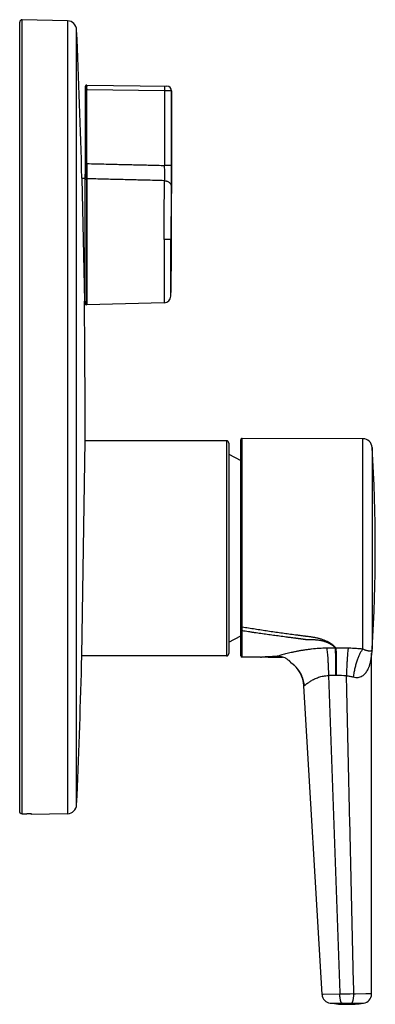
# Model space of a CAD drawing. Header units: millimetres. Extents: x 28 to 382, y -83 to 367.
# Tile 5 of 5: x 306 to 382, y 157 to 367. Entities that reach past the tile are written whole.
import ezdxf

# ---------------------------------------------------------------- set-up
doc = ezdxf.new("R2010")
doc.units = ezdxf.units.MM
doc.header["$LTSCALE"] = 23.1
doc.layers.get('0').update_dxf_attribs({"linetype": 'CONTINUOUS'})

msp = doc.modelspace()

# ---------------------------------------------------------------- linework, layer by layer
at = {"color": 7, "linetype": 'CONTINUOUS'}
for p, q in [((306.08, 197.97), (306.08, 366.75)), ((316.32, 367), (306.59, 367.25)), ((320.13, 333.79), (320.13, 353.02)), ((320.43, 353.25), (320.37, 353.25)), ((320.43, 336.49), (320.43, 353.25)), ((320.43, 353.25), (320.43, 353.25)), ((320.43, 353.25), (337.59, 353.03)), ((338.58, 320.25), (338.58, 352.03)), ((320.37, 336.49), (320.37, 306.28)), ((320.43, 336.49), (320.43, 333.25)), ((319.39, 333.4), (320.08, 333.41)), ((319.39, 333.4), (319.92, 307.1)), ((320.08, 306.57), (320.08, 334.01)), ((320.09, 334.09), (320.11, 334.14)), ((320.11, 334.14), (320.09, 334.09)), ((320.37, 333.24), (320.43, 333.24)), ((320.43, 333.24), (320.43, 306.27)), ((319.92, 307.1), (320.08, 307.1)), ((320.08, 307.1), (320.08, 306.58)), ((320.37, 306.28), (320.37, 306.27)), ((320.43, 306.27), (320.37, 306.27)), ((336.97, 306.71), (320.43, 306.26)), ((320.07, 277.25), (320.08, 279.15)), ((319.39, 231.25), (320.07, 277.25)), ((350.33, 277.25), (320.07, 277.25)), ((350.83, 276.75), (350.83, 231.75)), ((353.38, 231.29), (353.38, 277.45)), ((379.51, 277.66), (353.68, 277.75)), ((350.83, 274.36), (353.38, 273.01)), ((350.83, 234.15), (353.38, 235.5)), ((381.38, 231.63), (381.39, 231.67)), ((381.38, 231.61), (381.38, 231.64)), ((381.38, 231.58), (381.38, 231.63)), ((381.38, 231.55), (381.38, 231.59)), ((381.38, 231.51), (381.38, 231.56)), ((381.39, 231.8), (381.4, 231.84)), ((381.39, 231.77), (381.39, 231.81)), ((381.39, 231.73), (381.39, 231.77)), ((381.39, 231.7), (381.39, 231.74)), ((381.39, 231.66), (381.39, 231.72)), ((381.4, 231.83), (381.4, 231.86)), ((319.34, 229.35), (319.39, 231.25)), ((350.33, 231.25), (319.39, 231.25)), ((357.63, 230.97), (353.68, 231)), ((364.13, 229.78), (364.2, 229.73)), ((381.38, 231.48), (381.38, 231.52)), ((381.38, 231.45), (381.38, 231.49)), ((381.38, 231.41), (381.38, 231.45)), ((381.38, 158.96), (381.38, 231.41)), ((366.9, 224.96), (366.91, 224.83)), ((370.79, 158.86), (366.91, 224.83)), ((316.32, 197.51), (308.58, 197.31)), ((308.58, 197.31), (308.58, 197.45))]:
    msp.add_line(p, q, dxfattribs=at)
at = {"color": 9, "linetype": 'CONTINUOUS'}
for p, q in [((306.59, 197.46), (306.59, 367.25)), ((316.32, 367), (316.32, 197.51)), ((318.27, 199.42), (318.27, 365.09)), ((320.13, 352.25), (320.29, 352.25)), ((320.29, 353.23), (320.29, 353.24)), ((320.29, 333.95), (320.29, 353.24)), ((320.29, 353.14), (320.29, 353.15)), ((320.29, 352.95), (320.29, 352.97)), ((320.29, 352.86), (320.29, 352.92)), ((320.29, 352.84), (320.29, 352.86)), ((320.29, 352.25), (320.37, 352.25)), ((320.37, 353.25), (320.37, 336.49)), ((337.1, 352.03), (320.43, 352.25)), ((337.1, 352.03), (337.1, 336.1)), ((338.58, 352.03), (337.1, 352.03)), ((338.58, 352.03), (338.58, 336.1)), ((320.37, 336.49), (320.13, 336.49)), ((338.58, 336.1), (337.1, 336.1)), ((320.08, 334.02), (320.08, 334.01)), ((320.08, 333.46), (320.08, 333.47)), ((320.09, 334.09), (320.09, 333.54)), ((320.09, 334.09), (320.09, 334.09)), ((320.11, 334.14), (320.11, 333.58)), ((320.11, 334.14), (320.11, 334.14)), ((336.97, 320.25), (336.97, 306.71)), ((338.58, 320.25), (336.97, 320.25)), ((338.43, 308.17), (338.43, 320.25)), ((350.33, 277.25), (350.33, 231.25)), ((353.68, 237.38), (353.68, 277.75)), ((379.51, 232.68), (379.51, 277.66)), ((381.5, 275.79), (381.5, 232.72)), ((353.68, 236.61), (353.68, 237.38)), ((358.49, 231.06), (362.04, 231.06)), ((372.15, 227.02), (374.58, 159.22)), ((374.59, 158.93), (370.79, 158.86)), ((370.88, 158.86), (370.84, 158.86)), ((371, 158.86), (370.88, 158.86)), ((377.57, 158.95), (377.57, 159.25)), ((381.38, 158.96), (377.57, 158.95)), ((377.93, 158.95), (377.57, 158.95)), ((381.17, 158.96), (380.17, 158.96)), ((372.52, 156.99), (372.52, 156.99)), ((372.52, 156.99), (375.06, 156.98)), ((373.97, 156.98), (375.06, 156.98)), ((377.09, 156.98), (379.63, 156.98))]:
    msp.add_line(p, q, dxfattribs=at)
for points in [[(320.29, 352.97), (320.29, 353.02), (320.29, 353.04)], [(320.29, 352.68), (320.29, 352.71), (320.29, 352.74), (320.29, 352.77), (320.29, 352.81)], [(320.29, 352.25), (320.29, 352.29), (320.29, 352.32)], [(370.84, 158.86), (370.79, 158.86), (370.79, 158.86)]]:
    msp.add_lwpolyline(points, dxfattribs=at)
at = {"color": 7, "linetype": 'CONTINUOUS'}
for points in [[(320.43, 353.01), (320.43, 352.98), (320.43, 352.96)], [(320.43, 352.47), (320.43, 352.44), (320.43, 352.4)], [(320.09, 334.09), (320.09, 334.08), (320.09, 334.08), (320.09, 334.07), (320.09, 334.07), (320.09, 334.07), (320.09, 334.06), (320.08, 334.05), (320.08, 334.05), (320.08, 334.04), (320.08, 334.04), (320.08, 334.03), (320.08, 334.03), (320.08, 334.02), (320.08, 334.01), (320.08, 334.01)], [(320.13, 334.24), (320.13, 334.23), (320.13, 334.21), (320.13, 334.2), (320.13, 334.19), (320.12, 334.18), (320.12, 334.16), (320.12, 334.15), (320.11, 334.14)], [(364.2, 229.73), (364.32, 229.64), (364.44, 229.55), (364.56, 229.46), (364.67, 229.36), (364.78, 229.27), (364.89, 229.16), (365, 229.06), (365.1, 228.96), (365.2, 228.85), (365.3, 228.74), (365.4, 228.62), (365.49, 228.51), (365.59, 228.39), (365.68, 228.27), (365.76, 228.15), (365.85, 228.03), (365.93, 227.9), (366, 227.77), (366.08, 227.65), (366.15, 227.52), (366.22, 227.38), (366.28, 227.25), (366.35, 227.11), (366.41, 226.98), (366.46, 226.84), (366.52, 226.7), (366.57, 226.56), (366.61, 226.42), (366.66, 226.28), (366.7, 226.13), (366.73, 225.99), (366.77, 225.85), (366.8, 225.7), (366.83, 225.55), (366.85, 225.41), (366.87, 225.26), (366.89, 225.11), (366.9, 224.96)], [(366.77, 225.84), (366.8, 225.7), (366.83, 225.55), (366.85, 225.41), (366.87, 225.26), (366.89, 225.11), (366.9, 224.96)]]:
    msp.add_lwpolyline(points, dxfattribs=at)
for centre, radius, start, end in [((306.58, 366.75), 0.5, 88.5, 180), ((316.27, 365), 2, 2.5093, 88.5), ((-1571.95, 282.25), 1892.03, 1.54918, 2.50926), ((320.36, 353.02), 0.23, 106.6016, 180), ((320.38, 352.95), 0.3, 92, 106.6016), ((337.58, 352.03), 1, 359.9994, 89.203), ((337.58, 352.03), 1, 0.0006, 89.297), ((-161.42, 320.25), 500, 358.6156, 360), ((336.93, 308.21), 1.5, 271.5482, 358.6156), ((-1571.94, 282.25), 1892.02, 0, 0.75251), ((320.38, 306.57), 0.3, 180.0165, 268.0093), ((350.33, 276.75), 0.5, 0, 90), ((353.68, 277.45), 0.3, 89.7954, 180), ((379.51, 275.66), 2, 3.5945, 89.7954), ((38.74, 254.25), 343.44, 356.4055, 3.5945), ((350.33, 231.75), 0.5, 270, 360), ((387.88, 231.39), 6.5, 177.5238, 178.7556), ((387.88, 231.39), 6.5, 173.5922, 176.2712), ((387.88, 231.39), 6.5, 176.2828, 177.5237), ((387.88, 231.39), 6.5, 170.1077, 173.5917), ((379.51, 232.85), 2, 350.1073, 356.4055), ((353.68, 231.3), 0.3, 182.8262, 269.5), ((360.88, 280.63), 49.66, 266.9558, 271.6701), ((360.42, 224.45), 6.5, 3.3809, 55.2003), ((387.88, 231.39), 6.5, 178.764, 179.9975), ((-1571.95, 282.26), 1892.03, 357.49074, 358.3978), ((306.59, 197.97), 0.506, 180, 180.3189), ((316.27, 199.51), 2, 271.5, 357.4907), ((306.58, 197.96), 0.499, 269.788, 271.2918), ((372.78, 158.97), 2, 183.3629, 262.5487), ((379.38, 158.96), 2, 277.2332, 0.0005), ((376.13, 184.57), 27.81, 262.5488, 277.2332)]:
    msp.add_arc(centre, radius, start, end, dxfattribs=at)
at = {"color": 9, "linetype": 'CONTINUOUS'}
for centre, radius, start, end in [((320.31, 334.01), 0.232, 174.8996, 177.4384), ((320.29, 333.46), 0.21, 159.0744, 179.9588), ((319.82, 334.24), 0.31, 340.3427, 354.6209), ((319.82, 334.24), 0.311, 354.6102, 359.9889), ((373.42, 125.53), 107.37, 89.9089, 90.8773), ((374.2, 251.39), 18.5, 268.1308, 268.617), ((374.46, 125.89), 107.01, 88.975, 90.3795), ((372.6, 105.81), 121.22, 89.5044, 90.2139), ((373.88, 105.94), 121.08, 88.9966, 90.0237), ((494.96, 163.38), 120.46, 181.981, 182.1192), ((377.83, -22.78), 181.74, 90.0812, 91.0223), ((377.02, 641.8), 484.83, 269.7691, 270.0088)]:
    msp.add_arc(centre, radius, start, end, dxfattribs=at)
at = {"color": 7, "linetype": 'CONTINUOUS'}
msp.add_ellipse((-621.54, 282.25), major_axis=(2085.65, 0), ratio=0.045397, start_param=-1.10961, end_param=-1.109054, dxfattribs=at)
at = {"color": 9, "linetype": 'CONTINUOUS'}
for points, knots in [([(320.37, 352.25), (320.37, 352.25), (320.38, 352.25), (320.4, 352.25), (320.42, 352.25), (320.43, 352.25)], [0, 0, 0, 0, 0.25, 0.499998, 1, 1, 1, 1]), ([(337.1, 353.03), (337.1, 353.03), (337.1, 353.03), (337.1, 353.03), (337.1, 353.03), (337.1, 353.03), (337.1, 353.02), (337.1, 353.01), (337.1, 353), (337.1, 352.99), (337.1, 352.97), (337.1, 352.96), (337.1, 352.94), (337.1, 352.9), (337.1, 352.86), (337.1, 352.8), (337.1, 352.74), (337.1, 352.66), (337.1, 352.59), (337.1, 352.5), (337.1, 352.38), (337.1, 352.22), (337.1, 352.1), (337.1, 352.03)], [0, 0, 0, 0, 0.000441, 0.001406, 0.002954, 0.005094, 0.011151, 0.019568, 0.030326, 0.043406, 0.058785, 0.076442, 0.096346, 0.118437, 0.168915, 0.227333, 0.293153, 0.3658, 0.444563, 0.528695, 0.617451, 0.805379, 1, 1, 1, 1]), ([(320.43, 336.49), (320.42, 336.49), (320.41, 336.49), (320.4, 336.49), (320.38, 336.49), (320.37, 336.49), (320.37, 336.49)], [0, 0, 0, 0, 0.250002, 0.500008, 0.749997, 1, 1, 1, 1]), ([(320.43, 336.49), (321.12, 336.48), (322.51, 336.44), (324.42, 336.4), (326.16, 336.36), (328.24, 336.31), (330.85, 336.25), (333.97, 336.17), (336.06, 336.12), (337.1, 336.1)], [0, 0, 0, 0, 0.125, 0.25, 0.34375, 0.4375, 0.625, 0.8125, 1, 1, 1, 1]), ([(337.1, 332.84), (337.1, 332.92), (337.11, 333.09), (337.11, 333.39), (337.11, 333.74), (337.11, 334.31), (337.11, 335.1), (337.1, 335.75), (337.1, 336.1)], [0, 0, 0, 0, 0.070051, 0.160753, 0.270096, 0.395648, 0.683898, 1, 1, 1, 1]), ([(338.58, 336.1), (338.58, 335.61), (338.58, 334.67), (338.58, 333.54), (338.57, 332.73), (338.57, 332.22), (338.57, 331.81), (338.56, 331.56), (338.56, 331.45)], [0, 0, 0, 0, 0.316524, 0.604896, 0.730373, 0.839588, 0.93008, 1, 1, 1, 1]), ([(320.09, 334.09), (320.09, 334.08), (320.08, 334.06), (320.08, 334.04), (320.08, 334.03)], [0, 0, 0, 0, 0.499109, 1, 1, 1, 1]), ([(320.08, 333.47), (320.08, 333.47), (320.08, 333.48), (320.09, 333.5), (320.1, 333.54), (320.13, 333.58), (320.15, 333.62), (320.16, 333.63)], [0, 0, 0, 0, 0.067138, 0.154812, 0.395284, 0.691267, 1, 1, 1, 1]), ([(320.08, 332.96), (320.08, 332.98), (320.08, 333.02), (320.1, 333.07), (320.13, 333.12), (320.18, 333.17), (320.26, 333.23), (320.33, 333.24), (320.37, 333.24)], [0, 0, 0, 0, 0.120771, 0.24223, 0.364955, 0.489323, 0.742146, 1, 1, 1, 1]), ([(320.09, 333.54), (320.09, 333.54), (320.09, 333.53), (320.09, 333.53), (320.09, 333.53), (320.09, 333.53), (320.1, 333.53), (320.1, 333.53), (320.1, 333.53), (320.1, 333.53), (320.1, 333.54), (320.1, 333.54), (320.1, 333.55), (320.1, 333.55), (320.11, 333.56), (320.11, 333.57), (320.11, 333.58), (320.11, 333.58)], [0, 0, 0, 0, 0.05632, 0.078039, 0.093767, 0.099468, 0.105224, 0.115046, 0.13314, 0.163405, 0.206523, 0.307692, 0.406451, 0.499136, 0.587846, 0.674217, 1, 1, 1, 1]), ([(320.11, 333.58), (320.12, 333.62), (320.13, 333.69), (320.13, 333.75), (320.13, 333.79)], [0, 0, 0, 0, 0.507362, 1, 1, 1, 1]), ([(320.16, 333.63), (320.15, 333.63), (320.13, 333.61), (320.12, 333.59), (320.11, 333.58)], [0, 0, 0, 0, 0.520709, 1, 1, 1, 1]), ([(320.13, 333.79), (320.13, 333.81), (320.14, 333.84), (320.17, 333.89), (320.23, 333.93), (320.27, 333.94), (320.29, 333.95)], [0, 0, 0, 0, 0.218405, 0.454271, 0.715721, 1, 1, 1, 1]), ([(320.29, 333.95), (320.29, 333.94), (320.29, 333.91), (320.28, 333.87), (320.27, 333.83), (320.25, 333.8), (320.23, 333.76), (320.21, 333.72), (320.19, 333.68), (320.17, 333.65), (320.16, 333.64), (320.16, 333.63)], [0, 0, 0, 0, 0.107, 0.217108, 0.331639, 0.451295, 0.576526, 0.708564, 0.849833, 0.924076, 1, 1, 1, 1]), ([(337.1, 332.84), (335.71, 332.88), (333.28, 332.93), (329.81, 333.02), (326.68, 333.09), (323.56, 333.17), (321.47, 333.22), (320.43, 333.25)], [0, 0, 0, 0, 0.25, 0.4375, 0.625, 0.8125, 1, 1, 1, 1]), ([(336.97, 320.25), (336.98, 320.93), (336.98, 322.25), (336.99, 324.21), (337, 326.07), (337.02, 327.81), (337.04, 329.38), (337.06, 330.74), (337.08, 331.88), (337.09, 332.55), (337.1, 332.84)], [0, 0, 0, 0, 0.159902, 0.316248, 0.465562, 0.604526, 0.730053, 0.839357, 0.93001, 1, 1, 1, 1]), ([(337.1, 332.84), (337.2, 332.84), (337.34, 332.82), (337.53, 332.77), (337.71, 332.71), (337.92, 332.6), (338.14, 332.43), (338.32, 332.22), (338.46, 331.98), (338.54, 331.72), (338.56, 331.54), (338.56, 331.45)], [0, 0, 0, 0, 0.129098, 0.193746, 0.258165, 0.385726, 0.511584, 0.635702, 0.758302, 0.879753, 1, 1, 1, 1]), ([(338.56, 331.45), (338.55, 331.19), (338.54, 330.59), (338.52, 329.58), (338.5, 328.37), (338.48, 326.97), (338.46, 325.43), (338.44, 323.17), (338.43, 321.44), (338.43, 320.25)], [0, 0, 0, 0, 0.069844, 0.160472, 0.269756, 0.395196, 0.534121, 0.683533, 1, 1, 1, 1]), ([(353.38, 237.59), (353.38, 237.58), (353.38, 237.55), (353.4, 237.51), (353.43, 237.47), (353.48, 237.43), (353.57, 237.39), (353.64, 237.38), (353.68, 237.38)], [0, 0, 0, 0, 0.104409, 0.212397, 0.326703, 0.448765, 0.714557, 1, 1, 1, 1]), ([(353.38, 236.85), (353.38, 236.83), (353.38, 236.8), (353.4, 236.76), (353.43, 236.72), (353.48, 236.67), (353.57, 236.63), (353.64, 236.61), (353.68, 236.61)], [0, 0, 0, 0, 0.108765, 0.220279, 0.336703, 0.459248, 0.721535, 1, 1, 1, 1]), ([(373.75, 232.89), (373.72, 232.94), (373.65, 233.04), (373.52, 233.18), (373.38, 233.32), (373.25, 233.44), (373.14, 233.53), (373.05, 233.61), (372.95, 233.68), (372.86, 233.75), (372.76, 233.82), (372.62, 233.91), (372.47, 234), (372.31, 234.09), (372.19, 234.16), (372.07, 234.22), (371.9, 234.31), (371.68, 234.42), (371.4, 234.53), (371.12, 234.64), (370.71, 234.78), (370.3, 234.91), (369.87, 235.01), (369.54, 235.09), (369.21, 235.15), (368.87, 235.21), (368.53, 235.27), (368.18, 235.31), (367.84, 235.36), (367.55, 235.4), (367.32, 235.42), (367.18, 235.44), (367.06, 235.45), (366.94, 235.47), (366.74, 235.49), (366.45, 235.53), (366.11, 235.57), (365.76, 235.62), (365.3, 235.68), (364.72, 235.75), (364.03, 235.84), (363.11, 235.97), (361.96, 236.12), (360.58, 236.32), (359.2, 236.52), (357.82, 236.73), (356.44, 236.94), (355.06, 237.15), (354.14, 237.3), (353.68, 237.38)], [0, 0, 0, 0, 0.008406, 0.017402, 0.02705, 0.037341, 0.042709, 0.048208, 0.053823, 0.059552, 0.065418, 0.07145, 0.083986, 0.09045, 0.097005, 0.103655, 0.110425, 0.124349, 0.138749, 0.153538, 0.168678, 0.199888, 0.21587, 0.232043, 0.248372, 0.264826, 0.281376, 0.297998, 0.314673, 0.331386, 0.339753, 0.348123, 0.352306, 0.356487, 0.364844, 0.381561, 0.398284, 0.415006, 0.431724, 0.465154, 0.498582, 0.53201, 0.598861, 0.665708, 0.732553, 0.799399, 0.866265, 0.933145, 1, 1, 1, 1]), ([(353.68, 231), (353.68, 231.01), (353.68, 231.01), (353.68, 231.03), (353.68, 231.06), (353.68, 231.12), (353.68, 231.23), (353.68, 231.38), (353.68, 231.59), (353.68, 231.84), (353.68, 232.13), (353.68, 232.47), (353.68, 232.84), (353.68, 233.27), (353.68, 233.73), (353.68, 234.14), (353.68, 234.49), (353.68, 234.86), (353.68, 235.57), (353.68, 236.19), (353.68, 236.61)], [0, 0, 0, 0, 0.001057, 0.004178, 0.009309, 0.016431, 0.036694, 0.065065, 0.10146, 0.145773, 0.197885, 0.257773, 0.325368, 0.400516, 0.483124, 0.572911, 0.620387, 0.669598, 0.773131, 1, 1, 1, 1]), ([(373.59, 232.9), (373.56, 232.94), (373.48, 233.04), (373.35, 233.17), (373.2, 233.31), (373.04, 233.45), (372.88, 233.56), (372.75, 233.64), (372.65, 233.71), (372.54, 233.77), (372.39, 233.86), (372.23, 233.94), (372.07, 234.02), (371.94, 234.07), (371.81, 234.13), (371.62, 234.2), (371.38, 234.28), (371.08, 234.37), (370.77, 234.45), (370.45, 234.52), (370.13, 234.57), (369.79, 234.61), (369.45, 234.64), (369.11, 234.66), (368.77, 234.67), (368.42, 234.68), (368.14, 234.69), (367.91, 234.7), (367.74, 234.7), (367.57, 234.7), (367.42, 234.7), (367.31, 234.71), (367.22, 234.72), (367.14, 234.73), (367.06, 234.74), (366.97, 234.75), (366.87, 234.77), (366.76, 234.79), (366.65, 234.81), (366.54, 234.83), (366.43, 234.84), (366.31, 234.85), (366.23, 234.86), (366.15, 234.87), (366.06, 234.88), (365.98, 234.89), (365.89, 234.9), (365.81, 234.91), (365.7, 234.92), (365.56, 234.94), (365.39, 234.96), (365.23, 234.99), (365.06, 235.01), (364.89, 235.03), (364.67, 235.06), (364.39, 235.1), (364.05, 235.14), (363.72, 235.18), (363.38, 235.22), (362.94, 235.28), (362.38, 235.36), (361.71, 235.45), (361.04, 235.54), (360.37, 235.63), (359.7, 235.72), (359.03, 235.82), (358.36, 235.91), (357.69, 236.01), (357.02, 236.1), (356.46, 236.18), (356.02, 236.25), (355.68, 236.3), (355.35, 236.35), (354.9, 236.42), (354.46, 236.49), (354.01, 236.56), (353.79, 236.6), (353.68, 236.61)], [0, 0, 0, 0, 0.008569, 0.017731, 0.02755, 0.038042, 0.049174, 0.054957, 0.060886, 0.066983, 0.073259, 0.086319, 0.093066, 0.099937, 0.106947, 0.114099, 0.12881, 0.143994, 0.15958, 0.175523, 0.191757, 0.208206, 0.224801, 0.241483, 0.258203, 0.274936, 0.291674, 0.300045, 0.308418, 0.31679, 0.325154, 0.329325, 0.333482, 0.337612, 0.341704, 0.345759, 0.349783, 0.35781, 0.361851, 0.365926, 0.374158, 0.378297, 0.382445, 0.386594, 0.390735, 0.394863, 0.398984, 0.403103, 0.407216, 0.41542, 0.423605, 0.431797, 0.44001, 0.448237, 0.456472, 0.472941, 0.489405, 0.505871, 0.522339, 0.538807, 0.571742, 0.604676, 0.637613, 0.670552, 0.703491, 0.736429, 0.769376, 0.80234, 0.835315, 0.868288, 0.884765, 0.901228, 0.917676, 0.934118, 0.967038, 0.983518, 1, 1, 1, 1]), ([(371.78, 232.89), (371.24, 232.88), (370.16, 232.83), (368.82, 232.72), (367.78, 232.6), (367.02, 232.49), (366.27, 232.37), (365.56, 232.24), (364.87, 232.11), (364.21, 231.96), (363.59, 231.82), (363, 231.67), (362.47, 231.53), (361.86, 231.36), (361.44, 231.24), (361.17, 231.16)], [0, 0, 0, 0, 0.151314, 0.300076, 0.372882, 0.44428, 0.514008, 0.581769, 0.647143, 0.709732, 0.769163, 0.824958, 0.876558, 0.923345, 1, 1, 1, 1]), ([(371.78, 232.89), (371.79, 232.82), (371.81, 232.67), (371.85, 232.35), (371.9, 231.87), (371.96, 231.23), (372.01, 230.5), (372.06, 229.69), (372.11, 228.53), (372.14, 227.63), (372.15, 227.02)], [0, 0, 0, 0, 0.034895, 0.074702, 0.168264, 0.278848, 0.404245, 0.541931, 0.689126, 1, 1, 1, 1]), ([(373.59, 232.9), (373.6, 232.75), (373.61, 232.42), (373.62, 231.88), (373.63, 231.23), (373.64, 230.21), (373.65, 228.8), (373.65, 227.63), (373.65, 227.02)], [0, 0, 0, 0, 0.074544, 0.168073, 0.278689, 0.404145, 0.689135, 1, 1, 1, 1]), ([(373.75, 232.89), (373.76, 232.75), (373.76, 232.42), (373.78, 231.63), (373.79, 230.42), (373.81, 228.79), (373.82, 227.63), (373.83, 227.02)], [0, 0, 0, 0, 0.074726, 0.168376, 0.404515, 0.689379, 1, 1, 1, 1]), ([(376.37, 232.88), (376.36, 232.81), (376.34, 232.66), (376.3, 232.34), (376.25, 231.86), (376.19, 231.21), (376.14, 230.48), (376.1, 229.68), (376.04, 228.51), (376.01, 227.61), (376, 227)], [0, 0, 0, 0, 0.035026, 0.074951, 0.168702, 0.27941, 0.404857, 0.542514, 0.689599, 1, 1, 1, 1]), ([(379.51, 232.68), (379.26, 232.71), (378.61, 232.77), (377.56, 232.84), (376.77, 232.87), (376.37, 232.88)], [0, 0, 0, 0, 0.246686, 0.621496, 1, 1, 1, 1]), ([(379.51, 232.68), (379.46, 232.62), (379.34, 232.48), (379.18, 232.26), (379.02, 232), (378.86, 231.72), (378.71, 231.41), (378.5, 230.94), (378.26, 230.31), (378.01, 229.49), (377.79, 228.6), (377.6, 227.68), (377.51, 227.05), (377.47, 226.73)], [0, 0, 0, 0, 0.039775, 0.083384, 0.130806, 0.181951, 0.236673, 0.294782, 0.420202, 0.55607, 0.699865, 0.848815, 1, 1, 1, 1]), ([(381.48, 232.5), (381.48, 232.5), (381.48, 232.5), (381.48, 232.5), (381.48, 232.5), (381.47, 232.5), (381.47, 232.49), (381.47, 232.48), (381.47, 232.48), (381.46, 232.47), (381.46, 232.45), (381.45, 232.44), (381.44, 232.41), (381.43, 232.39), (381.41, 232.37), (381.39, 232.35), (381.36, 232.32), (381.32, 232.29), (381.25, 232.26), (381.17, 232.24), (381.06, 232.23), (380.94, 232.24), (380.79, 232.26), (380.65, 232.29), (380.52, 232.32), (380.37, 232.36), (380.2, 232.41), (380.02, 232.47), (379.8, 232.56), (379.63, 232.63), (379.51, 232.68)], [0, 0, 0, 0, 0.000376, 0.000864, 0.001541, 0.003447, 0.006067, 0.009339, 0.013191, 0.017538, 0.022315, 0.032925, 0.044552, 0.056896, 0.069776, 0.083098, 0.096906, 0.126393, 0.159655, 0.19858, 0.245196, 0.301592, 0.370009, 0.453018, 0.500893, 0.553617, 0.675405, 0.745627, 0.822775, 1, 1, 1, 1]), ([(377.47, 226.73), (377.64, 226.68), (377.89, 226.63), (378.23, 226.62), (378.56, 226.64), (378.95, 226.74), (379.37, 226.94), (379.73, 227.21), (380.05, 227.52), (380.32, 227.87), (380.55, 228.25), (380.71, 228.58), (380.82, 228.85), (380.9, 229.06), (380.97, 229.27), (381.04, 229.49), (381.1, 229.7), (381.15, 229.92), (381.2, 230.13), (381.23, 230.31), (381.26, 230.46), (381.28, 230.56), (381.29, 230.67), (381.31, 230.77), (381.32, 230.88), (381.34, 230.98), (381.35, 231.06), (381.35, 231.12), (381.36, 231.17), (381.36, 231.21), (381.37, 231.25), (381.37, 231.28), (381.37, 231.3), (381.37, 231.32), (381.37, 231.33), (381.38, 231.35), (381.38, 231.36), (381.38, 231.37), (381.38, 231.37), (381.38, 231.38), (381.38, 231.38), (381.38, 231.38), (381.38, 231.38), (381.38, 231.39), (381.38, 231.39), (381.38, 231.39), (381.38, 231.39), (381.38, 231.39), (381.38, 231.39)], [0, 0, 0, 0, 0.074757, 0.110967, 0.146321, 0.214545, 0.280272, 0.344407, 0.407705, 0.470685, 0.533659, 0.596795, 0.628449, 0.660155, 0.691902, 0.723671, 0.755437, 0.787161, 0.818778, 0.850195, 0.865783, 0.881259, 0.896584, 0.911708, 0.926563, 0.94104, 0.954991, 0.961699, 0.968167, 0.974343, 0.980158, 0.985512, 0.987974, 0.990269, 0.992373, 0.994266, 0.995926, 0.997331, 0.997932, 0.998462, 0.998917, 0.999296, 0.999596, 0.999816, 0.999895, 0.999953, 0.999988, 1, 1, 1, 1]), ([(366.91, 224.83), (366.91, 224.83), (366.91, 224.83), (366.91, 224.83), (366.91, 224.83), (366.91, 224.83), (366.91, 224.83), (366.91, 224.83), (366.92, 224.83), (366.92, 224.84), (366.92, 224.84), (366.93, 224.84), (366.94, 224.85), (366.95, 224.86), (366.97, 224.88), (366.99, 224.89), (367.01, 224.91), (367.04, 224.93), (367.08, 224.97), (367.14, 225.01), (367.22, 225.08), (367.31, 225.15), (367.41, 225.22), (367.53, 225.31), (367.65, 225.4), (367.83, 225.52), (368.08, 225.69), (368.41, 225.9), (368.77, 226.11), (369.17, 226.31), (369.59, 226.5), (370.06, 226.68), (370.55, 226.83), (371.06, 226.94), (371.6, 227.01), (371.97, 227.02), (372.15, 227.02)], [0, 0, 0, 0, 0.000024, 0.000094, 0.000209, 0.000369, 0.000574, 0.000823, 0.001458, 0.002271, 0.003262, 0.004431, 0.005777, 0.008996, 0.012912, 0.017514, 0.022793, 0.028737, 0.035335, 0.05044, 0.067991, 0.087868, 0.109943, 0.134086, 0.16017, 0.188074, 0.248897, 0.315741, 0.387922, 0.46487, 0.546107, 0.631199, 0.719707, 0.811126, 0.90482, 1, 1, 1, 1]), ([(377.57, 159.25), (377.44, 164.89), (377.24, 173.36), (376.98, 184.65), (376.72, 195.95), (376.39, 210.06), (376.13, 221.35), (376, 227)], [0, 0, 0, 0, 0.25, 0.375, 0.5, 0.75, 1, 1, 1, 1]), ([(376, 227), (376.25, 226.98), (376.75, 226.92), (377.23, 226.8), (377.47, 226.73)], [0, 0, 0, 0, 0.505994, 1, 1, 1, 1]), ([(375.06, 156.98), (375.05, 156.99), (375.01, 157.01), (374.96, 157.06), (374.92, 157.12), (374.87, 157.2), (374.83, 157.29), (374.79, 157.39), (374.76, 157.5), (374.71, 157.68), (374.66, 157.92), (374.62, 158.24), (374.59, 158.58), (374.59, 158.81), (374.59, 158.93)], [0, 0, 0, 0, 0.027744, 0.059787, 0.096919, 0.139516, 0.187686, 0.241353, 0.300314, 0.364268, 0.505567, 0.661597, 0.828003, 1, 1, 1, 1]), ([(377.09, 156.98), (377.11, 156.98), (377.14, 157.01), (377.19, 157.06), (377.24, 157.12), (377.28, 157.2), (377.32, 157.29), (377.36, 157.39), (377.4, 157.51), (377.45, 157.69), (377.5, 157.94), (377.54, 158.26), (377.57, 158.6), (377.57, 158.83), (377.57, 158.95)], [0, 0, 0, 0, 0.027661, 0.059654, 0.096781, 0.139419, 0.187669, 0.241447, 0.300539, 0.364632, 0.506174, 0.662306, 0.82855, 1, 1, 1, 1])]:
    msp.add_open_spline(points, degree=3, knots=knots, dxfattribs=at)
at = {"color": 7, "linetype": 'CONTINUOUS'}
msp.add_open_spline([(320.08, 279.15), (320.08, 280.19), (320.08, 281.22), (320.08, 282.25)], degree=3, dxfattribs=at)
for points, knots in [([(357.63, 230.97), (357.65, 230.97), (357.75, 230.99), (357.95, 231.01), (358.28, 231.05), (358.92, 231.1), (359.9, 231.16), (360.73, 231.17), (361.17, 231.16)], [0, 0, 0, 0, 0.019848, 0.07844, 0.173064, 0.299504, 0.624963, 1, 1, 1, 1]), ([(364.13, 229.78), (364.13, 229.78), (364.13, 229.78), (364.13, 229.78), (364.13, 229.79), (364.13, 229.79), (364.12, 229.79), (364.11, 229.8), (364.11, 229.81), (364.1, 229.83), (364.08, 229.84), (364.06, 229.86), (364.03, 229.9), (364, 229.94), (363.95, 229.99), (363.9, 230.04), (363.84, 230.1), (363.76, 230.19), (363.64, 230.29), (363.47, 230.42), (363.29, 230.55), (363.09, 230.68), (362.78, 230.84), (362.35, 231), (361.78, 231.12), (361.38, 231.16), (361.17, 231.16)], [0, 0, 0, 0, 0.000129, 0.000487, 0.00107, 0.00187, 0.004125, 0.007254, 0.011237, 0.016047, 0.021657, 0.028036, 0.042972, 0.060584, 0.08061, 0.102799, 0.12693, 0.152807, 0.209158, 0.270843, 0.337195, 0.407805, 0.482429, 0.642903, 0.81676, 1, 1, 1, 1]), ([(306.58, 197.46), (306.55, 197.46), (306.48, 197.47), (306.39, 197.5), (306.3, 197.55), (306.22, 197.61), (306.16, 197.69), (306.12, 197.77), (306.09, 197.87), (306.08, 197.94), (306.08, 197.97)], [0, 0, 0, 0, 0.124914, 0.249842, 0.374795, 0.499779, 0.624797, 0.749845, 0.874917, 1, 1, 1, 1]), ([(308.58, 197.45), (308.58, 197.45), (308.58, 197.46), (308.57, 197.46), (308.56, 197.46), (308.55, 197.46), (308.53, 197.47), (308.51, 197.47), (308.47, 197.47), (308.42, 197.48), (308.37, 197.48), (308.28, 197.49), (308.16, 197.49), (307.99, 197.49), (307.82, 197.49), (307.69, 197.49), (307.63, 197.49)], [0, 0, 0, 0, 0.007393, 0.013898, 0.022556, 0.033421, 0.046509, 0.079305, 0.120751, 0.170523, 0.228201, 0.293288, 0.443332, 0.615335, 0.80314, 1, 1, 1, 1])]:
    msp.add_open_spline(points, degree=3, knots=knots, dxfattribs=at)
at = {"color": 9, "linetype": 'CONTINUOUS'}
msp.add_open_spline([(373.83, 227.02), (373.77, 227.02), (373.71, 227.02), (373.65, 227.02)], degree=3, dxfattribs=at)

doc.saveas('drawing.dxf')
